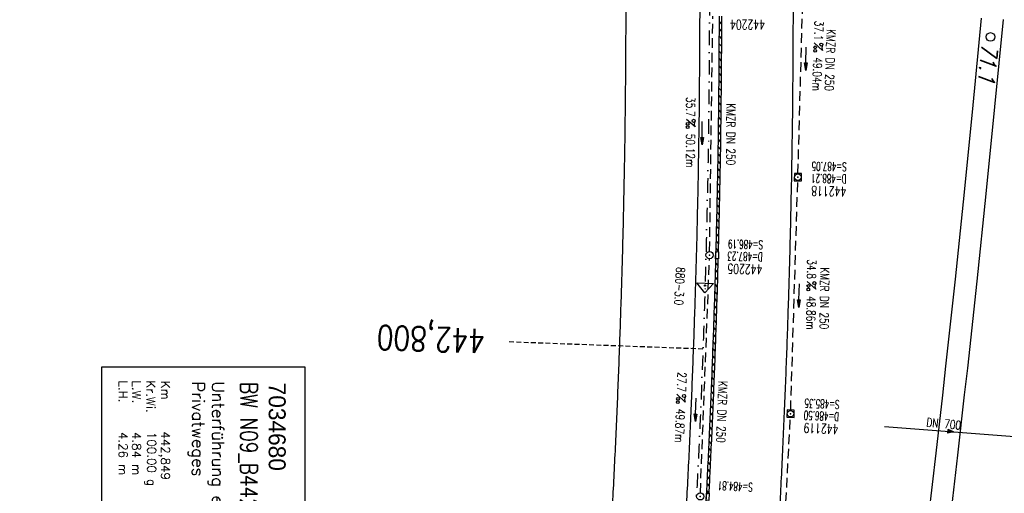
# Model space of a CAD drawing. Extents: x 459406 to 461721, y 413308 to 423218.
# Tile 157 of 256: x 461131 to 461334, y 418692 to 418790. Entities that reach past the tile are written whole.
import ezdxf
from ezdxf.enums import TextEntityAlignment as Align

# ---------------------------------------------------------------- set-up
doc = ezdxf.new("R2010")
doc.units = 0
doc.header["$LTSCALE"] = 2
doc.header["$MEASUREMENT"] = 0
for name, pattern in [('AUSGEZOGEN', [0]), ('GESTRICH-X2', [1.5, 1, -0.5]), ('GESTRICHELT', [0.75, 0.5, -0.25]), ('STRICHPT-X3', [3, 1.5, -0.75, 0, -0.75])]:
    doc.linetypes.add(name, pattern=pattern)
doc.layers.get('0').update_dxf_attribs({"linetype": 'AUSGEZOGEN'})
for name, color, linetype in [('ACHSE', 1, 'STRICHPT-X3'), ('BW-SCHRIFT', 1, 'AUSGEZOGEN'), ('FBR', 8, 'CONTINUOUS'), ('HEKTOM', 1, 'GESTRICHELT'), ('KANAL', 7, 'GESTRICH-X2'), ('LAGEPLAN', 15, 'AUSGEZOGEN'), ('NBS-TRASSE', 7, 'CONTINUOUS'), ('Netzknoten_PKT', 7, 'CONTINUOUS'), ('Netzknoten_PKT-NR', 7, 'CONTINUOUS'), ('Netzknoten_SIGNATUR', 7, 'CONTINUOUS'), ('PFEIL', 7, 'CONTINUOUS'), ('RINNE', 200, 'CONTINUOUS'), ('SCHACHTNR', 6, 'CONTINUOUS'), ('SCHSYMBOL', 7, 'AUSGEZOGEN'), ('TEXTO', 4, 'CONTINUOUS'), ('TEXTU', 4, 'CONTINUOUS')]:
    doc.layers.add(name, color=color, linetype=linetype)
doc.styles.add('ROMANS', font='romans.shx', dxfattribs={"width": 0.8})
doc.styles.get("Standard").update_dxf_attribs({"font": 'TXT.SHX'})
doc.styles.add('UNIR-O', font='unir_o.shx', dxfattribs={"height": 2.5})

# ---------------------------------------------------------------- blocks, each defined once
blk = doc.blocks.new('20')
blk.add_lwpolyline([(-0.75, -0.75), (0.75, -0.75), (0.75, 0.75), (-0.75, 0.75)], close=True)
blk.add_circle((0, 0), 0.676)
blk.add_point((0, 0))
blk = doc.blocks.new('PROM')
blk.add_line((1.57, 1.82), (0.02, 0.02))
for centre, radius in [((0.32, 1.51), 0.317), ((0.94, 0.29), 0.283), ((1.64, 0.29), 0.283)]:
    blk.add_circle(centre, radius)
blk.add_arc((0.99, 2.68), 1.03, 239.1414, 303.3549)
blk = doc.blocks.new('PFEIL2')
at = {"color": 0}
for p, q in [((0.88, 0), (-2.4, -0.01)), ((0.88, -0.27), (0.88, 0.28)), ((0.88, 0.28), (2.43, 0.01)), ((0.91, 0.27), (0.88, 0.26)), ((0.97, 0.26), (0.88, 0.25)), ((1.02, 0.25), (0.88, 0.23)), ((1.07, 0.24), (0.88, 0.21)), ((1.13, 0.23), (0.88, 0.19)), ((1.18, 0.22), (0.88, 0.17)), ((1.24, 0.21), (0.88, 0.15)), ((1.29, 0.21), (0.88, 0.14)), ((1.34, 0.2), (0.88, 0.12)), ((1.4, 0.19), (0.88, 0.1)), ((1.45, 0.18), (0.88, 0.08)), ((1.51, 0.17), (0.88, 0.06)), ((1.56, 0.16), (0.88, 0.04)), ((1.61, 0.15), (0.88, 0.02)), ((1.67, 0.14), (0.88, 0.01)), ((1.72, 0.13), (0.88, -0.01)), ((1.78, 0.12), (0.88, -0.03)), ((1.83, 0.11), (0.88, -0.05)), ((1.88, 0.1), (0.88, -0.07)), ((1.94, 0.09), (0.88, -0.09)), ((2.05, 0.08), (0.88, -0.12)), ((1.99, 0.08), (0.88, -0.11)), ((2.1, 0.07), (0.88, -0.14)), ((2.15, 0.06), (0.88, -0.16)), ((2.21, 0.05), (0.88, -0.18)), ((2.26, 0.04), (0.88, -0.2)), ((2.32, 0.03), (0.88, -0.22)), ((2.37, 0.02), (0.88, -0.23)), ((2.42, 0.01), (0.88, -0.25)), ((2.43, 0.01), (0.88, -0.27))]:
    blk.add_line(p, q, dxfattribs=at)
blk = doc.blocks.new('GST')
at = {"color": 0}
blk.add_circle((0, 0), 0.75, dxfattribs=at)
blk.add_point((0, 0), dxfattribs=at)
blk = doc.blocks.new('13')
blk.add_lwpolyline([(0.76, 1.22), (-0.75, 1.22), (-0.75, 1.8), (0.76, 1.8)], close=True)
at = {"rotation": 180}
blk.add_blockref('GST', (0, 0), dxfattribs=at)
blk = doc.blocks.new('A$C16221E43')
at = {"layer": 'RINNE'}
for points in [[(461274.8, 418790.47, -0.000714), (461274.78, 418786.96, -0.001256), (461274.67, 418771.65, -0.001874), (461274.51, 418760.29, -0.00156), (461274.22, 418746.63, -0.001561), (461273.89, 418734.09, -0.001568), (461273.47, 418721.62, -0.001564), (461272.98, 418709.15, -0.001556), (461272.4, 418696.62, -0.001558), (461271.75, 418684.09, -0.001564), (461271.03, 418671.63, -0.001572), (461270.22, 418659.16, -0.001568), (461269.33, 418646.66, -0.001561), (461268.37, 418634.19, -0.001559), (461267.33, 418621.72, -0.001562), (461266.21, 418609.23, -0.00078), (461265.62, 418603.05, -0.000859)], [(461275.3, 418790.47, -0.000714), (461275.28, 418786.96, -0.001256), (461275.17, 418771.65, -0.001874), (461275.01, 418760.28, -0.00156), (461274.72, 418746.62, -0.000598), (461274.6, 418741.81, -0.001568)], [(461274.56, 418740.31, -0.000776), (461274.39, 418734.08, -0.001568), (461273.97, 418721.6, -0.001564), (461273.48, 418709.13, -0.001556), (461272.9, 418696.59, -0.000579), (461272.67, 418691.93, -0.001564)]]:
    blk.add_lwpolyline(points, format="xyb", dxfattribs=at)
blk = doc.blocks.new('PKT')
at = {"color": 0}
blk.add_circle((0, 0), 0.15, dxfattribs=at)
blk.add_point((0, 0), dxfattribs=at)
blk = doc.blocks.new('Station_Netzknoten')
at = {"layer": 'Netzknoten_SIGNATUR'}
for p, q in [((-1.75, 0.5), (1.75, 0.5)), ((0, -1.5), (-1.75, 0.5)), ((0, -1.5), (1.75, 0.5))]:
    blk.add_line(p, q, dxfattribs=at)
blk.add_point((0, 0), dxfattribs=at)

msp = doc.modelspace()

# ---------------------------------------------------------------- linework, layer by layer
at = {"layer": 'ACHSE', "flags": 128}
msp.add_lwpolyline([(461161.88, 420437.76, -0.000001), (461165.78, 420419.42, -0.000002), (461167.09, 420413.31), (461177.49, 420364.41), (461187.91, 420315.5), (461193.11, 420291.05), (461198.32, 420266.6, 0.000013), (461200.55, 420256.1, -0.000008), (461202.78, 420245.61, -0.000126), (461202.84, 420245.34, -0.000011), (461203.52, 420242.15, -0.001203), (461205.52, 420232.59, -0.000771), (461208.59, 420217.67, -0.001324), (461210.77, 420206.86, -0.001044), (461213.46, 420193.14, -0.001041), (461215.82, 420180.84, -0.001046), (461218.13, 420168.58, -0.001043), (461220.38, 420156.31, -0.00104), (461222.59, 420143.98, -0.00104), (461224.74, 420131.65, -0.001043), (461226.84, 420119.35, -0.001046), (461228.88, 420107.04, -0.001042), (461230.89, 420094.68, -0.001044), (461232.83, 420082.32, -0.001045), (461234.73, 420069.98, -0.001048), (461236.57, 420057.6, -0.00105), (461238.36, 420045.24, -0.001042), (461240.1, 420032.88, -0.00104), (461241.79, 420020.48, -0.001038), (461243.43, 420008.07, -0.00104), (461245.01, 419995.69, -0.001048), (461246.55, 419983.28, -0.001048), (461248.03, 419970.87, -0.001045), (461249.46, 419958.47, -0.001042), (461250.84, 419946.03, -0.00104), (461252.16, 419933.58, -0.001043), (461253.44, 419921.16, -0.001047), (461254.66, 419908.73, -0.001046), (461255.83, 419896.28, -0.001044), (461256.95, 419883.83, -0.001044), (461258.01, 419871.37, -0.001042), (461259.03, 419858.92, -0.001041), (461259.99, 419846.45, -0.001045), (461260.9, 419833.96, -0.00105), (461261.76, 419821.51, -0.001044), (461262.56, 419809.09, -0.001035), (461263.31, 419796.56, -0.001039), (461264.02, 419784.01, -0.001052), (461264.67, 419771.6, -0.001051), (461265.26, 419759.2, -0.001036), (461265.81, 419746.63, -0.001035), (461266.31, 419734.06, -0.001048), (461266.74, 419721.64, -0.001053), (461267.13, 419709.21, -0.001043), (461267.47, 419696.65, -0.001038), (461267.78, 419683.02, -0.001246), (461267.99, 419671.66, -0.000845), (461268.2, 419656.35, -0.001335), (461268.29, 419646.66, -0.000076), (461268.34, 419639.67, -0.000344), (461268.35, 419638.12, -0.000008), (461268.39, 419629.89, 0.000017), (461268.44, 419621.66, 0.000001), (461268.5, 419609.16, -0.000009), (461268.57, 419596.66, -0.000011), (461268.64, 419584.16, 0.000013), (461268.7, 419571.66, 0.000007), (461268.77, 419559.16, -0.00001), (461268.84, 419546.66), (461269.1, 419496.66), (461269.37, 419446.66), (461269.63, 419396.66), (461269.9, 419346.67), (461270.16, 419296.67), (461270.43, 419246.67), (461270.69, 419196.67), (461270.96, 419146.67), (461271.22, 419096.67), (461271.49, 419046.67), (461271.75, 418996.67, -0.00001), (461271.82, 418984.17, 0.000007), (461271.88, 418971.67, 0.000013), (461271.95, 418959.17, -0.00001), (461272.02, 418946.67, -0.00001), (461272.08, 418934.17, 0.00001), (461272.15, 418921.67, 0.00001), (461272.21, 418909.17, -0.00001), (461272.28, 418896.67, -0.00001), (461272.35, 418884.17, 0.00001), (461272.41, 418871.67, 0.00001), (461272.48, 418859.17, -0.000008), (461272.55, 418846.67, -0.000012), (461272.61, 418834.17, 0.000001), (461272.68, 418821.67, 0.000028), (461272.72, 418813.34, -0.000014), (461272.77, 418805, -0.000517), (461272.77, 418803.54, -0.00011), (461272.79, 418796.67, -0.00198), (461272.78, 418786.97, -0.001256), (461272.67, 418771.67, -0.001874), (461272.51, 418760.32, -0.00156), (461272.22, 418746.68, -0.001561), (461271.89, 418734.16, -0.001568), (461271.47, 418721.69, -0.001564), (461270.98, 418709.23, -0.001556), (461270.41, 418696.71, -0.001558), (461269.76, 418684.2, -0.001564), (461269.03, 418671.75, -0.001572), (461268.22, 418659.29, -0.001568), (461267.34, 418646.81, -0.001561), (461266.38, 418634.35, -0.001559), (461265.34, 418621.89, -0.001562), (461264.22, 418609.41, -0.001569), (461263.02, 418597, -0.001568), (461261.75, 418584.58, -0.001563), (461260.4, 418572.14, -0.001556), (461258.97, 418559.71, -0.001558), (461257.46, 418547.31, -0.001565), (461255.88, 418534.9, -0.001566), (461254.22, 418522.52, -0.001565), (461252.48, 418510.16, -0.001561), (461250.66, 418497.77, -0.001562), (461248.77, 418485.4, -0.001565), (461246.8, 418473.07, -0.001567), (461244.75, 418460.75, -0.001565), (461242.63, 418448.42, -0.001562), (461240.43, 418436.12, -0.001561), (461238.15, 418423.83, -0.001563), (461235.79, 418411.54, -0.001567), (461233.36, 418399.29, -0.001565), (461230.85, 418387.07, -0.00156), (461228.26, 418374.82, -0.001559), (461225.6, 418362.59, -0.001563), (461222.86, 418350.41, -0.001567), (461220.05, 418338.24, -0.001564), (461217.16, 418326.07, -0.001562), (461214.19, 418313.92, -0.001563), (461211.15, 418301.8, -0.001563), (461207.62, 418288.1, -0.002038), (461204.84, 418277.61, -0.001089), (461200.88, 418263.05, -0.001658), (461198.22, 418253.5, -0.000013), (461197.53, 418251.04, -0.000228), (461197.49, 418250.9, -0.000007), (461194.46, 418240.17, 0.000006), (461191.43, 418229.44), (461184.63, 418205.39), (461177.83, 418181.33, 0.000005), (461174.44, 418169.3, -0.000005), (461171.04, 418157.27, -0.000019), (461167.64, 418145.24, 0.000019), (461164.24, 418133.21), (461157.44, 418109.15), (461150.65, 418085.09, 0.000005), (461147.25, 418073.06, -0.000001), (461143.85, 418061.03, -0.000002), (461140.45, 418049.01, -0.000002), (461137.05, 418036.98, -0.000015), (461133.65, 418024.95, 0.000019), (461130.25, 418012.92), (461123.46, 417988.86), (461116.66, 417964.8, 0.000001), (461115.31, 417960.01, 0.000001), (461112.35, 417949.55, 0.000375), (461111.88, 417947.88, 0.000088), (461109.88, 417940.74, 0.001331), (461107.28, 417931.38, 0.000846), (461103.25, 417916.63, 0.001238), (461100.29, 417905.61, 0.001041), (461096.83, 417892.47, 0.001036), (461093.69, 417880.37, 0.001036), (461090.61, 417868.26, 0.001038), (461087.57, 417856.12, 0.00104), (461084.59, 417844, 0.001041), (461081.65, 417831.86, 0.001037), (461078.77, 417819.68, 0.001037), (461075.93, 417807.51, 0.001036), (461073.15, 417795.32, 0.001043), (461070.41, 417783.09, 0.001049), (461067.73, 417770.91, 0.00104), (461065.11, 417758.74, 0.001034), (461062.53, 417746.46, 0.00103), (461059.99, 417734.18, 0.001036), (461057.52, 417721.97, 0.001044), (461055.1, 417709.74, 0.001039), (461052.71, 417697.44, 0.00104), (461050.38, 417685.14, 0.001043), (461048.11, 417672.86, 0.001039), (461045.89, 417660.59, 0.001034), (461043.72, 417648.25, 0.001037), (461041.59, 417635.89, 0.001045), (461039.53, 417623.61, 0.001043), (461037.52, 417611.32, 0.001035), (461035.54, 417598.93, 0.001032), (461033.62, 417586.54, 0.001037), (461031.76, 417574.21, 0.001044), (461029.95, 417561.86, 0.001041), (461028.19, 417549.47, 0.001039), (461026.47, 417537.08, 0.00104), (461024.82, 417524.7, 0.001038), (461023.21, 417512.31, 0.001036), (461021.65, 417499.9, 0.001039), (461020.15, 417487.47, 0.001043), (461018.7, 417475.08, 0.001041), (461017.3, 417462.68, 0.001038), (461015.95, 417450.23, 0.001035), (461014.65, 417437.76, 0.00104), (461013.4, 417425.36, 0.001038), (461012.21, 417412.95, 0.001032), (461011.07, 417400.47, 0.001036), (461009.97, 417388, 0.001039), (461008.93, 417375.56, 0.001048), (461007.95, 417363.09, 0.001048), (461007.01, 417350.63, 0.001037), (461005.98, 417336.12, 0.001443), (461005.3, 417325.69, 0.000621), (461004.39, 417310.95, 0.000896), (461003.79, 417300.74, 0.000001), (461003.78, 417300.53, 0.000151), (461003.78, 417300.53, 0.000033), (461003.08, 417288.15, -0.000002), (461002.39, 417275.78), (461000.98, 417250.82), (460999.58, 417225.86), (460996.77, 417175.93), (460993.97, 417126.01, 0), (460992.56, 417101.05, 0), (460991.16, 417076.09), (460988.35, 417026.17, 0.000005), (460987.42, 417009.53, 0.000002), (460985.55, 416976.25)], format="xyb", dxfattribs=at)
at = {"layer": 'BW-SCHRIFT'}
msp.add_lwpolyline([(461189.34, 418718.06), (461189.33, 418676.96), (461147.46, 418676.97), (461147.47, 418718.06)], close=True, dxfattribs=at)
at = {"layer": 'FBR'}
for points in [[(461255.03, 418896.58, -0.00001), (461255.1, 418884.08, 0.00001), (461255.16, 418871.58, 0.00001), (461255.23, 418859.08, -0.000008), (461255.3, 418846.58, -0.000012), (461255.36, 418834.08)], [(461270.28, 418896.66, -0.00001), (461270.35, 418884.16, 0.00001), (461270.41, 418871.66, 0.00001), (461270.48, 418859.16, -0.000008), (461270.55, 418846.66, -0.000012), (461270.61, 418834.16)], [(461289.6, 418884.26, 0.00001), (461289.66, 418871.76, 0.00001), (461289.73, 418859.27, -0.000008), (461289.8, 418846.76, -0.000012), (461289.86, 418834.26)], [(461270.72, 418813.33, -0.000014), (461270.77, 418804.99, -0.000517)], [(461289.97, 418813.43, -0.000014), (461290.02, 418805.09, -0.000517)], [(461255.47, 418813.24, -0.000014), (461255.52, 418804.91, -0.000517)], [(461163.85, 418068.37, -0.000001), (461160.45, 418056.35, -0.000002)], [(461255.54, 418796.63, -0.00198), (461255.53, 418787.06, -0.001256), (461255.42, 418771.85, -0.001874), (461255.26, 418760.63, -0.00156), (461254.98, 418747.09, -0.001561), (461254.64, 418734.67, -0.001568), (461254.23, 418722.32, -0.001564), (461253.75, 418709.97, -0.001556), (461253.18, 418697.56, -0.001558), (461252.53, 418685.15, -0.001136), (461252.02, 418676.19, -0.001572)], [(461270.79, 418796.67, -0.00198), (461270.78, 418786.98, -0.001256), (461270.67, 418771.7, -0.001874), (461270.51, 418760.36, -0.00156), (461270.23, 418746.73, -0.001561), (461269.89, 418734.22, -0.001568), (461269.47, 418721.76, -0.001564), (461268.98, 418709.32, -0.001556), (461268.41, 418696.81, -0.001558), (461267.76, 418684.31, -0.001564), (461267.03, 418671.87, -0.001572), (461266.23, 418659.43, -0.001568), (461265.34, 418646.96, -0.001561), (461264.38, 418634.51, -0.001559), (461263.34, 418622.06, -0.001562), (461262.23, 418609.6, -0.000827), (461261.61, 418603.06, -0.001568)], [(461290.04, 418796.72, -0.00198), (461290.03, 418786.88, -0.001256), (461289.92, 418771.5, -0.001874), (461289.76, 418760.02, -0.00156), (461289.47, 418746.27, -0.001561), (461289.13, 418733.64, -0.001568), (461288.71, 418721.06, -0.001564), (461288.21, 418708.5, -0.001556), (461287.64, 418695.87, -0.001558), (461286.98, 418683.25, -0.001564), (461286.25, 418670.69, -0.001572), (461285.43, 418658.12, -0.001568), (461284.54, 418645.53, -0.001561), (461283.57, 418632.97, -0.001559), (461282.52, 418620.4, -0.001562), (461281.39, 418607.82, -0.001569), (461280.19, 418595.29, -0.001568), (461278.91, 418582.77, -0.001563), (461277.54, 418570.22, -0.001556), (461276.1, 418557.68, -0.001558), (461274.58, 418545.18, -0.001565)]]:
    msp.add_lwpolyline(points, format="xyb", dxfattribs=at)
at = {"layer": 'HEKTOM'}
msp.add_line((461271.47, 418721.69), (461231.5, 418723.16), dxfattribs=at)
at = {"layer": 'KANAL'}
for p, q in [((461291.06, 418757.94), (461292.38, 418805.47)), ((461272.84, 418741.88), (461273.5, 418790.47)), ((461289.56, 418709.09), (461291.03, 418756.44)), ((461270.94, 418692.03), (461272.81, 418740.38)), ((461287, 418660.12), (461289.5, 418707.59))]:
    msp.add_line(p, q, dxfattribs=at)
at = {"layer": 'LAGEPLAN'}
for p, q in [((461308.93, 418705.68), (461336.62, 418703.59)), ((461321.95, 418704.34), (461322.01, 418705.08)), ((461321.95, 418704.35), (461322.01, 418705.05)), ((461323.17, 418704.62), (461321.95, 418704.34)), ((461323.12, 418704.62), (461321.95, 418704.35)), ((461321.96, 418704.37), (461322.02, 418705)), ((461323.1, 418704.62), (461321.96, 418704.37)), ((461321.97, 418704.39), (461322.03, 418704.98)), ((461323.06, 418704.62), (461321.97, 418704.39)), ((461321.98, 418704.4), (461322.04, 418704.97)), ((461323.03, 418704.63), (461321.98, 418704.4)), ((461321.99, 418704.41), (461322.04, 418704.95)), ((461323, 418704.63), (461321.99, 418704.41)), ((461322.01, 418705.06), (461322, 418705.05)), ((461322, 418705.05), (461323.14, 418704.62)), ((461322.01, 418705.08), (461323.17, 418704.62)), ((461322.01, 418705.07), (461323.15, 418704.63)), ((461322.01, 418705.07), (461322.01, 418705.07)), ((461323.16, 418704.63), (461322.01, 418705.07)), ((461323.15, 418704.62), (461322.01, 418705.06)), ((461322.01, 418705.05), (461322.01, 418705.01)), ((461322.01, 418705.01), (461323.1, 418704.62)), ((461322.01, 418704.43), (461322.05, 418704.93)), ((461322.96, 418704.63), (461322.01, 418704.43)), ((461322.02, 418705.03), (461323.12, 418704.62)), ((461322.02, 418705.03), (461322.02, 418705.03)), ((461323.14, 418704.62), (461322.02, 418705.03)), ((461322.02, 418705), (461323.06, 418704.62)), ((461322.02, 418704.44), (461322.06, 418704.91)), ((461322.91, 418704.63), (461322.02, 418704.44)), ((461322.03, 418704.98), (461323.03, 418704.63)), ((461322.03, 418704.46), (461322.07, 418704.9)), ((461322.88, 418704.64), (461322.03, 418704.46)), ((461322.04, 418704.97), (461323, 418704.63)), ((461322.04, 418704.95), (461322.96, 418704.63)), ((461322.05, 418704.93), (461322.91, 418704.63)), ((461322.05, 418704.48), (461322.08, 418704.87)), ((461322.83, 418704.64), (461322.05, 418704.48)), ((461322.06, 418704.91), (461322.88, 418704.64)), ((461322.06, 418704.5), (461322.09, 418704.85)), ((461322.8, 418704.64), (461322.06, 418704.5)), ((461322.07, 418704.9), (461322.83, 418704.64)), ((461322.08, 418704.87), (461322.8, 418704.64)), ((461322.08, 418704.51), (461322.1, 418704.83)), ((461322.75, 418704.65), (461322.08, 418704.51)), ((461322.09, 418704.85), (461322.75, 418704.65)), ((461322.09, 418704.53), (461322.11, 418704.81)), ((461322.7, 418704.66), (461322.09, 418704.53)), ((461322.1, 418704.83), (461322.7, 418704.66)), ((461322.1, 418704.54), (461322.12, 418704.8)), ((461322.65, 418704.66), (461322.1, 418704.54)), ((461322.11, 418704.81), (461322.65, 418704.66)), ((461322.12, 418704.8), (461322.61, 418704.66)), ((461322.12, 418704.56), (461322.14, 418704.78)), ((461322.61, 418704.66), (461322.12, 418704.56)), ((461322.13, 418704.57), (461322.15, 418704.77)), ((461322.56, 418704.67), (461322.13, 418704.57)), ((461322.14, 418704.78), (461322.56, 418704.67)), ((461322.15, 418704.77), (461322.5, 418704.67)), ((461322.15, 418704.59), (461322.16, 418704.75)), ((461322.5, 418704.67), (461322.15, 418704.59)), ((461322.16, 418704.75), (461322.45, 418704.68)), ((461322.17, 418704.6), (461322.18, 418704.73)), ((461322.45, 418704.68), (461322.17, 418704.6)), ((461322.18, 418704.73), (461322.4, 418704.68)), ((461322.18, 418704.62), (461322.19, 418704.72)), ((461322.4, 418704.68), (461322.18, 418704.62)), ((461322.19, 418704.72), (461322.35, 418704.68)), ((461322.2, 418704.64), (461322.21, 418704.71)), ((461322.35, 418704.68), (461322.2, 418704.64)), ((461322.21, 418704.71), (461322.3, 418704.68)), ((461322.21, 418704.65), (461322.22, 418704.69)), ((461322.3, 418704.68), (461322.21, 418704.65)), ((461322.22, 418704.69), (461322.25, 418704.68)), ((461322.25, 418704.68), (461322.23, 418704.67)), ((461323.15, 418704.63), (461323.15, 418704.62))]:
    msp.add_line(p, q, dxfattribs=at)
at = {"layer": 'NBS-TRASSE'}
for p, q in [((461328.86, 418790.07), (461327.14, 418772.08)), ((461333.35, 418789.73), (461331.63, 418771.73)), ((461327.14, 418772.08), (461325.35, 418754.1)), ((461331.63, 418771.73), (461329.83, 418753.74)), ((461325.35, 418754.1), (461323.47, 418736.12)), ((461329.83, 418753.74), (461327.96, 418735.75)), ((461323.47, 418736.12), (461321.52, 418718.16)), ((461327.96, 418735.75), (461326, 418717.77)), ((461321.52, 418718.16), (461320.84, 418712.21)), ((461326, 418717.77), (461325.37, 418712.22)), ((461320.84, 418712.21), (461319.48, 418700.2)), ((461325.37, 418712.22), (461323.97, 418699.81)), ((461319.48, 418700.2), (461317.37, 418682.25)), ((461323.97, 418699.81), (461321.85, 418681.85))]:
    msp.add_line(p, q, dxfattribs=at)
msp.add_circle((461330.75, 418786.15), 0.892, dxfattribs=at)
at = {"layer": 'RINNE'}
for p, q in [((461274.79, 418789.38), (461275.29, 418788.8)), ((461274.79, 418787.85), (461275.28, 418787.27)), ((461274.78, 418786.33), (461275.28, 418785.75)), ((461274.77, 418784.8), (461275.27, 418784.22)), ((461274.75, 418781.75), (461275.25, 418781.17)), ((461274.76, 418783.27), (461275.26, 418782.69)), ((461274.74, 418780.22), (461275.24, 418779.64)), ((461274.73, 418778.7), (461275.22, 418778.12)), ((461274.7, 418775.65), (461275.2, 418775.08)), ((461274.72, 418777.18), (461275.21, 418776.6)), ((461274.69, 418774.13), (461275.18, 418773.56)), ((461274.68, 418772.61), (461275.17, 418772.04)), ((461274.64, 418769.58), (461275.14, 418769)), ((461274.66, 418771.09), (461275.15, 418770.52)), ((461274.63, 418768.06), (461275.12, 418767.49)), ((461274.61, 418766.55), (461275.1, 418765.97)), ((461274.56, 418763.52), (461275.05, 418762.95)), ((461274.58, 418765.03), (461275.08, 418764.46)), ((461274.54, 418762.02), (461275.03, 418761.44)), ((461274.51, 418760.51), (461275, 418759.94)), ((461274.46, 418757.5), (461274.95, 418756.93)), ((461274.48, 418759), (461274.97, 418758.43)), ((461274.43, 418755.99), (461274.92, 418755.42)), ((461274.4, 418754.49), (461274.89, 418753.92)), ((461274.34, 418751.49), (461274.82, 418750.92)), ((461274.37, 418752.99), (461274.86, 418752.42)), ((461274.3, 418749.99), (461274.79, 418749.42)), ((461274.23, 418747), (461274.72, 418746.43)), ((461274.27, 418748.5), (461274.76, 418747.93)), ((461274.2, 418745.5), (461274.68, 418744.94)), ((461274.16, 418744.01), (461274.65, 418743.44)), ((461274.12, 418742.52), (461274.61, 418741.95)), ((461274.04, 418739.54), (461274.53, 418738.97)), ((461274, 418738.05), (461274.49, 418737.48)), ((461273.92, 418735.07), (461274.4, 418734.51)), ((461273.96, 418736.56), (461274.44, 418736)), ((461273.87, 418733.59), (461274.35, 418733.03)), ((461273.82, 418732.11), (461274.31, 418731.54)), ((461273.73, 418729.14), (461274.21, 418728.58)), ((461273.78, 418730.62), (461274.26, 418730.06)), ((461273.68, 418727.66), (461274.16, 418727.1)), ((461273.58, 418724.7), (461274.06, 418724.14)), ((461273.63, 418726.18), (461274.11, 418725.62)), ((461273.53, 418723.23), (461274.01, 418722.67)), ((461273.48, 418721.75), (461273.96, 418721.19)), ((461273.37, 418718.81), (461273.85, 418718.25)), ((461273.42, 418720.28), (461273.9, 418719.72)), ((461273.31, 418717.34), (461273.79, 418716.78)), ((461273.25, 418715.87), (461273.73, 418715.31)), ((461273.14, 418712.93), (461273.61, 418712.37)), ((461273.19, 418714.4), (461273.67, 418713.84)), ((461273.07, 418711.46), (461273.55, 418710.9)), ((461272.95, 418708.53), (461273.43, 418707.98)), ((461273.01, 418710), (461273.49, 418709.44)), ((461272.89, 418707.07), (461273.36, 418706.51)), ((461272.82, 418705.61), (461273.3, 418705.05)), ((461272.69, 418702.69), (461273.17, 418702.13)), ((461272.76, 418704.15), (461273.23, 418703.59)), ((461272.62, 418701.23), (461273.1, 418700.67)), ((461272.49, 418698.32), (461272.96, 418697.76)), ((461272.56, 418699.77), (461273.03, 418699.22)), ((461272.42, 418696.86), (461272.89, 418696.31)), ((461272.34, 418695.41), (461272.82, 418694.85)), ((461272.2, 418692.5), (461272.67, 418691.95)), ((461272.27, 418693.95), (461272.74, 418693.4))]:
    msp.add_line(p, q, dxfattribs=at)
at = {"layer": 'SCHSYMBOL'}
msp.add_lwpolyline([(461274.06, 418740.32), (461274.1, 418741.83), (461274.69, 418741.81), (461274.65, 418740.31)], close=True, dxfattribs=at)

# ---------------------------------------------------------------- block references
at = {"layer": 'Netzknoten_PKT'}
msp.add_blockref('PKT', (461271.91, 418734.81), dxfattribs=at)
at = {"layer": 'Netzknoten_SIGNATUR', "rotation": 358.2337509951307}
msp.add_blockref('Station_Netzknoten', (461271.91, 418734.81), dxfattribs=at)
at = {"layer": 'PFEIL'}
for p, rotation in [((461292.72, 418781.68), 268.4388999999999), ((461271.31, 418766.28), 269.2203), ((461291.29, 418732.74), 268.2186), ((461269.99, 418709.17), 267.796)]:
    msp.add_blockref('PFEIL2', p, dxfattribs=dict(at, rotation=rotation))
at = {"layer": 'RINNE'}
msp.add_blockref('A$C16221E43', (0, 0), dxfattribs=at)
at = {"layer": 'SCHSYMBOL'}
for name, p, rotation in [('20', (461291.05, 418757.19), 268.9431), ('GST', (461272.84, 418741.11), 88.47289999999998), ('20', (461289.53, 418708.35), 267.5554), ('13', (461270.92, 418691.28), 267.0439)]:
    msp.add_blockref(name, p, dxfattribs=dict(at, rotation=rotation))
at = {"layer": 'TEXTU'}
for p, rotation in [((461294.37, 418784.96), 268.0957541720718), ((461268.03, 418769.16), 269.7737758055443), ((461292.93, 418735.66), 269.3304801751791), ((461266.07, 418712.37), 267.7959999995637)]:
    msp.add_blockref('PROM', p, dxfattribs=dict(at, rotation=rotation))

# ---------------------------------------------------------------- texts
at = {"layer": 'BW-SCHRIFT'}
for s, height, style, p in [('L.H.   ', 1.8, 'ROMANS', (461150.98, 418715.21)), ('L.W.   ', 1.8, 'ROMANS', (461153.77, 418715.21)), ('Kr.Wi.', 1.8, 'ROMANS', (461156.71, 418715.21)), ('Km', 1.8, 'ROMANS', (461159.74, 418715.16)), ('Privatweges', 2.5, 'ROMANS', (461166.14, 418715)), ('Unterführung eines', 2.5, 'ROMANS', (461170.23, 418715.01)), ('7034680', 3.5, 'UNIR-O', (461181.91, 418714.76)), ('4.26 m', 1.8, 'ROMANS', (461150.99, 418704.59)), ('4.84 m', 1.8, 'ROMANS', (461153.77, 418704.59)), ('100.00 g', 1.8, 'ROMANS', (461156.87, 418704.6)), ('442,849', 1.8, 'ROMANS', (461159.72, 418704.7))]:
    msp.add_text(s, height=height, rotation=269.9879, dxfattribs=dict(at, style=style)).set_placement(p)
at = {"layer": 'BW-SCHRIFT', "style": 'ROMANS', "width": 0.8}
msp.add_text('BW N09_B442b', height=3.5, rotation=269.9879, dxfattribs=at).set_placement((461176.09, 418714.91))
at = {"layer": 'HEKTOM', "style": 'ROMANS', "width": 0.8}
msp.add_text('442,800', height=5, rotation=177.9153, dxfattribs=at).set_placement((461226.59, 418725.81))
at = {"layer": 'LAGEPLAN', "oblique": 0, "width": 0.75}
msp.add_text('DN 700', height=1.8, rotation=354.3889, dxfattribs=at).set_placement((461317.48, 418705.73))
at = {"layer": 'NBS-TRASSE', "oblique": 15.356, "width": 0.777767}
msp.add_text('71.1', height=3.375, rotation=264.6233, dxfattribs=at).set_placement((461328.97, 418784.83))
at = {"layer": 'Netzknoten_PKT-NR', "style": 'ROMANS', "width": 0.75}
msp.add_text('880-3.0', height=1.8, rotation=267.007, dxfattribs=at).set_placement((461265.56, 418730.8), align=Align.RIGHT)
at = {"layer": 'SCHACHTNR', "style": 'ROMANS'}
for s, height, rotation, width, p in [('442204', 2, 179.9088, 0.7, (461284.26, 418789.68)), ('S=487.05', 1.8, 178.9431, 0.6, (461301.12, 418760.22)), ('D=488.21', 1.8, 178.9431, 0.6, (461301.06, 418757.72)), ('442118', 2, 178.9431, 0.7, (461301.03, 418755.22)), ('S=486.19', 1.8, 178.4729, 0.6, (461283.87, 418744.11)), ('D=487.23', 1.8, 178.4729, 0.6, (461283.8, 418741.61)), ('442205', 2, 178.4729, 0.7, (461283.74, 418739.11)), ('S=485.35', 1.8, 177.5554, 0.6, (461299.66, 418711.12)), ('D=486.50', 1.8, 177.5554, 0.6, (461299.56, 418708.62)), ('442119', 2, 177.5554, 0.7, (461299.44, 418706.12)), ('S=484.81', 1.8, 177.0439, 0.6, (461281.78, 418694.03))]:
    msp.add_text(s, height=height, rotation=rotation, dxfattribs=dict(at, width=width)).set_placement(p)
at = {"layer": 'TEXTO', "style": 'ROMANS', "width": 0.75}
for rotation, p in [(268.0958, (461296.81, 418781.42)), (269.7738, (461276.33, 418766.07)), (269.3305, (461295.63, 418732.19)), (267.796, (461274.47, 418708.76))]:
    msp.add_text('KMZR DN 250', height=1.8, rotation=rotation, dxfattribs=at).set_placement(p, align=Align.CENTER)
at = {"layer": 'TEXTU', "style": 'ROMANS', "width": 0.75}
for s, rotation, p in [('37.1', 268.0958, (461294.52, 418789.52)), ('49.04m', 268.0958, (461294.26, 418781.96)), ('35.7', 269.7738, (461268.03, 418773.74)), ('50.12m', 269.7738, (461268.01, 418766.15)), ('34.8', 269.3305, (461293, 418740.25)), ('48.86m', 269.3305, (461292.89, 418732.65)), ('27.7', 267.796, (461266.26, 418716.95)), ('49.87m', 267.796, (461265.95, 418709.38))]:
    msp.add_text(s, height=1.8, rotation=rotation, dxfattribs=at).set_placement(p)

doc.saveas('drawing.dxf')
